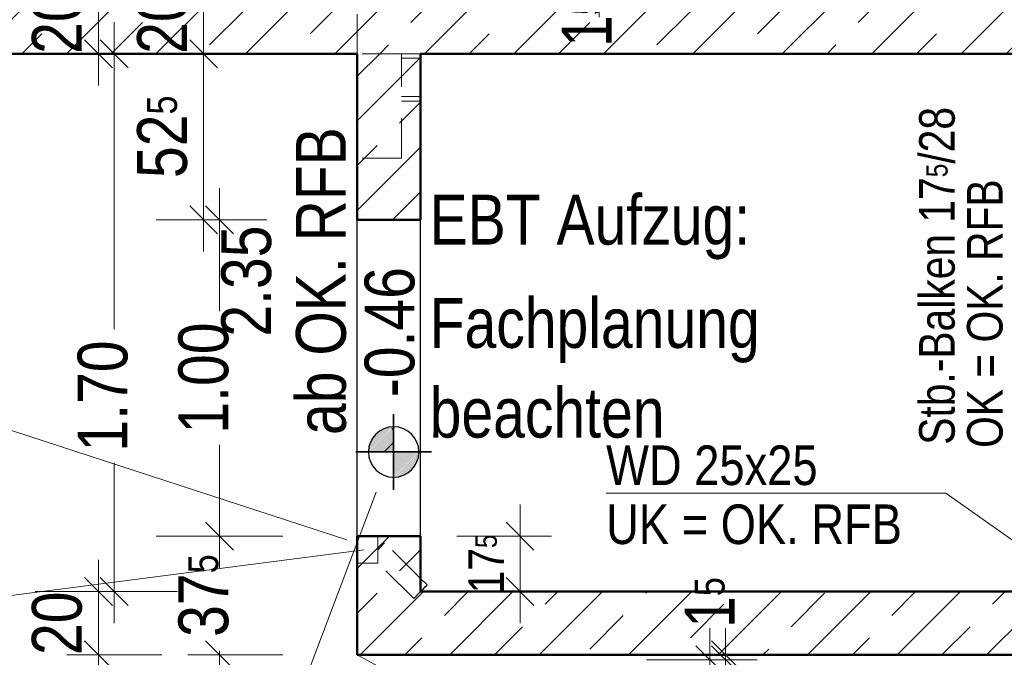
# Model space of a CAD drawing. Header units: millimetres. Extents: x 0 to 102, y -15 to 47.
# Tile 76 of 103: x 40.52 to 43.63, y 21.65 to 23.66. Entities that reach past the tile are written whole.
import ezdxf

# ---------------------------------------------------------------- set-up
doc = ezdxf.new("R2010")
doc.units = ezdxf.units.MM
doc.linetypes.add('DASHDOT', pattern=[1, 0.5, -0.25, 0, -0.25])
doc.linetypes.add('HIDDEN', pattern=[0.375, 0.25, -0.125])
doc.layers.add('Achsen', color=7, linetype='Continuous', lineweight=20)
doc.layers.add('Schraffuren', color=7, linetype='Continuous', lineweight=20)
doc.styles.add('Arial Narrow', font='ARIALN.TTF')
doc.dimstyles.new('Arch_Strakon_dimstyle', dxfattribs={"dimtxt": 15.75, "dimasz": 1, "dimexe": 1.25, "dimexo": 0.0625, "dimgap": 1, "dimtad": 0, "dimzin": 12, "dimdsep": 46, "dimtxsty": 'Arial Narrow', "dimblk": 'Arrowhead_Tick', "dimsah": 1, "dimcen": 0, "dimse1": 1, "dimse2": 1, "dimclrd": 6, "dimclrt": 2, "dimazin": 0, "dimtfac": 1, "dimtdec": 4, "dimtmove": 0, "dimatfit": 3, "dimldrblk": 'NONE', "dimfxl": 1, "dimtvp": 1, "dimtolj": 1, "dimtzin": 0, "dimlwd": 13, "dimarcsym": 2})
pattern_1 = [(45, (0, 0), (-0.14142136, 0.14142136), [0.15, -0.1]), (45, (-0.07071, 0.07071), (-0.14142136, 0.14142136), [])]

# ---------------------------------------------------------------- blocks, each defined once
blk = doc.blocks.new('Arrowhead_Tick')
at = {"color": 0, "linetype": 'Continuous', "lineweight": -2}
for p, q in [((0, 20), (0, -10)), ((-1, 0), (0, 0)), ((10, 0), (0, 0))]:
    blk.add_line(p, q, dxfattribs=at)
at = {"color": 2, "linetype": 'Continuous', "lineweight": 35}
blk.add_line((4.42, 4.42), (-4.42, -4.42), dxfattribs=at)
blk = doc.blocks.new('*D58')
at = {"layer": 'Achsen', "color": 6, "linetype": 'Continuous', "lineweight": 13}
blk.add_line((41.5957, 20.55), (41.7757, 20.55), dxfattribs=at)
at = {"layer": 'Defpoints', "color": 0}
for p in [(41.7857, 21.8545), (41.5857, 21.6545), (41.7857, 20.55)]:
    blk.add_point(p, dxfattribs=at)
at = {"layer": 'Achsen', "color": 6, "lineweight": 13, "xscale": 0.01, "yscale": 0.01, "zscale": 0.01}
blk.add_blockref('Arrowhead_Tick', (41.7857, 20.55), dxfattribs=at)
at = {"layer": 'Achsen', "color": 6, "lineweight": 13, "xscale": 0.01, "yscale": 0.01, "zscale": 0.01, "rotation": 180}
blk.add_blockref('Arrowhead_Tick', (41.5857, 20.55), dxfattribs=at)
at = {"layer": 'Achsen', "color": 2, "lineweight": 35, "insert": (41.6857, 20.6804), "char_height": 0.1575, "attachment_point": 5, "style": 'Arial Narrow'}
blk.add_mtext('\\A1;20', dxfattribs=at)
blk = doc.blocks.new('_None')
blk = doc.blocks.new('*D59')
at = {"layer": 'Achsen', "color": 6, "linetype": 'Continuous', "lineweight": 13}
blk.add_line((41.7957, 20.55), (44.1757, 20.55), dxfattribs=at)
at = {"layer": 'Defpoints', "color": 0}
for p in [(41.7857, 21.8545), (44.1857, 21.8545), (44.1857, 20.55)]:
    blk.add_point(p, dxfattribs=at)
at = {"layer": 'Achsen', "color": 6, "lineweight": 13, "xscale": 0.01, "yscale": 0.01, "zscale": 0.01}
blk.add_blockref('Arrowhead_Tick', (44.1857, 20.55), dxfattribs=at)
at = {"layer": 'Achsen', "color": 6, "lineweight": 13, "xscale": 0.01, "yscale": 0.01, "zscale": 0.01, "rotation": 180.0000000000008}
blk.add_blockref('Arrowhead_Tick', (41.7857, 20.55), dxfattribs=at)
at = {"layer": 'Achsen', "color": 2, "lineweight": 35, "insert": (42.9857, 20.6804), "char_height": 0.1575, "attachment_point": 5, "style": 'Arial Narrow'}
blk.add_mtext('\\A1;2.40', dxfattribs=at)
blk = doc.blocks.new('*D159')
at = {"layer": 'Achsen', "color": 6, "linetype": 'Continuous', "lineweight": 13}
for p, q in [((41.15, 22.0195), (41.15, 22.0166)), ((41.15, 21.6645), (41.15, 21.6673))]:
    blk.add_line(p, q, dxfattribs=at)
at = {"layer": 'Defpoints', "color": 0}
for p in [(41.15, 22.0295), (41.5857, 22.0295), (41.5857, 21.6545)]:
    blk.add_point(p, dxfattribs=at)
at = {"layer": 'Achsen', "color": 6, "lineweight": 13, "xscale": 0.01, "yscale": 0.01, "zscale": 0.01}
for p, rotation in [((41.15, 22.0295), 90), ((41.15, 21.6545), 270)]:
    blk.add_blockref('Arrowhead_Tick', p, dxfattribs=dict(at, rotation=rotation))
at = {"layer": 'Achsen', "color": 2, "lineweight": 35, "insert": (41.1, 21.842), "char_height": 0.1575, "attachment_point": 5, "rotation": 90, "style": 'Arial Narrow'}
blk.add_mtext('\\A1;37{\\A1;\\H.6x;\\S5;}', dxfattribs=at)
blk = doc.blocks.new('*D160')
at = {"layer": 'Achsen', "color": 6, "linetype": 'Continuous', "lineweight": 13}
blk.add_line((41.1, 23.0395), (41.1, 23.5444), dxfattribs=at)
at = {"layer": 'Defpoints', "color": 0}
for p in [(41.1, 23.5544), (41.5857, 23.5544), (41.5857, 23.0295)]:
    blk.add_point(p, dxfattribs=at)
at = {"layer": 'Achsen', "color": 6, "lineweight": 13, "xscale": 0.01, "yscale": 0.01, "zscale": 0.01}
for p, rotation in [((41.1, 23.5544), 90), ((41.1, 23.0295), 270)]:
    blk.add_blockref('Arrowhead_Tick', p, dxfattribs=dict(at, rotation=rotation))
at = {"layer": 'Achsen', "color": 2, "lineweight": 35, "insert": (40.9696, 23.2919), "char_height": 0.1575, "attachment_point": 5, "rotation": 90, "style": 'Arial Narrow'}
blk.add_mtext('\\A1;52{\\A1;\\H.6x;\\S5;}', dxfattribs=at)
blk = doc.blocks.new('*D161')
at = {"layer": 'Achsen', "color": 6, "linetype": 'Continuous', "lineweight": 13}
blk.add_line((41.1, 23.5644), (41.1, 23.7445), dxfattribs=at)
at = {"layer": 'Defpoints', "color": 0}
for p in [(39.8557, 23.7545), (41.1, 23.7545), (41.5857, 23.5544)]:
    blk.add_point(p, dxfattribs=at)
at = {"layer": 'Achsen', "color": 6, "lineweight": 13, "xscale": 0.01, "yscale": 0.01, "zscale": 0.01}
for p, rotation in [((41.1, 23.7545), 90), ((41.1, 23.5544), 270)]:
    blk.add_blockref('Arrowhead_Tick', p, dxfattribs=dict(at, rotation=rotation))
at = {"layer": 'Achsen', "color": 2, "lineweight": 35, "insert": (40.9696, 23.6544), "char_height": 0.1575, "attachment_point": 5, "rotation": 90, "style": 'Arial Narrow'}
blk.add_mtext('\\A1;20', dxfattribs=at)
blk = doc.blocks.new('*D162')
at = {"layer": 'Achsen', "color": 6, "linetype": 'Continuous', "lineweight": 13}
blk.add_line((40.7673, 21.6645), (40.7673, 21.8445), dxfattribs=at)
at = {"layer": 'Defpoints', "color": 0}
for p in [(40.7673, 21.8545), (41.7857, 21.8545), (41.5857, 21.6545)]:
    blk.add_point(p, dxfattribs=at)
at = {"layer": 'Achsen', "color": 6, "lineweight": 13, "xscale": 0.01, "yscale": 0.01, "zscale": 0.01}
for p, rotation in [((40.7673, 21.8545), 90), ((40.7673, 21.6545), 270)]:
    blk.add_blockref('Arrowhead_Tick', p, dxfattribs=dict(at, rotation=rotation))
at = {"layer": 'Achsen', "color": 2, "lineweight": 35, "insert": (40.6369, 21.7545), "char_height": 0.1575, "attachment_point": 5, "rotation": 90, "style": 'Arial Narrow'}
blk.add_mtext('\\A1;20', dxfattribs=at)
blk = doc.blocks.new('*D163')
at = {"layer": 'Achsen', "color": 6, "linetype": 'Continuous', "lineweight": 13}
for p, q in [((40.8173, 23.5444), (40.8173, 22.6842)), ((40.8173, 21.8645), (40.8173, 22.2612))]:
    blk.add_line(p, q, dxfattribs=at)
at = {"layer": 'Defpoints', "color": 0}
for p in [(40.8173, 23.5544), (41.7857, 23.5544), (41.7857, 21.8545)]:
    blk.add_point(p, dxfattribs=at)
at = {"layer": 'Achsen', "color": 6, "lineweight": 13, "xscale": 0.01, "yscale": 0.01, "zscale": 0.01}
for p, rotation in [((40.8173, 23.5544), 90), ((40.8173, 21.8545), 270)]:
    blk.add_blockref('Arrowhead_Tick', p, dxfattribs=dict(at, rotation=rotation))
at = {"layer": 'Achsen', "color": 2, "lineweight": 35, "insert": (40.7814, 22.4727), "char_height": 0.1575, "attachment_point": 5, "rotation": 90, "style": 'Arial Narrow'}
blk.add_mtext('\\A1;1.70', dxfattribs=at)
blk = doc.blocks.new('*D164')
at = {"layer": 'Achsen', "color": 6, "linetype": 'Continuous', "lineweight": 13}
blk.add_line((40.7673, 23.5644), (40.7673, 23.7445), dxfattribs=at)
at = {"layer": 'Defpoints', "color": 0}
for p in [(40.7673, 23.7545), (41.5857, 23.7545), (41.7857, 23.5544)]:
    blk.add_point(p, dxfattribs=at)
at = {"layer": 'Achsen', "color": 6, "lineweight": 13, "xscale": 0.01, "yscale": 0.01, "zscale": 0.01}
for p, rotation in [((40.7673, 23.7545), 90), ((40.7673, 23.5544), 270)]:
    blk.add_blockref('Arrowhead_Tick', p, dxfattribs=dict(at, rotation=rotation))
at = {"layer": 'Achsen', "color": 2, "lineweight": 35, "insert": (40.6369, 23.6544), "char_height": 0.1575, "attachment_point": 5, "rotation": 90, "style": 'Arial Narrow'}
blk.add_mtext('\\A1;20', dxfattribs=at)
blk = doc.blocks.new('*D195')
at = {"layer": 'Achsen', "color": 6, "linetype": 'Continuous', "lineweight": 13}
for p, q in [((42.35, 23.7795), (42.35, 23.7895)), ((42.35, 23.7545), (42.35, 23.7695)), ((42.35, 23.7445), (42.35, 23.7345))]:
    blk.add_line(p, q, dxfattribs=at)
at = {"layer": 'Defpoints', "color": 0}
for p in [(42.1357, 23.7695), (42.35, 23.7695), (44.3857, 23.7545)]:
    blk.add_point(p, dxfattribs=at)
at = {"layer": 'Achsen', "color": 6, "lineweight": 13, "xscale": 0.01, "yscale": 0.01, "zscale": 0.01}
for p, rotation in [((42.35, 23.7545), 90.00000000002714), ((42.35, 23.7695), 270.0000000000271)]:
    blk.add_blockref('Arrowhead_Tick', p, dxfattribs=dict(at, rotation=rotation))
at = {"layer": 'Achsen', "color": 2, "lineweight": 35, "insert": (42.3113, 23.6561), "char_height": 0.1575, "attachment_point": 5, "rotation": 90, "style": 'Arial Narrow'}
blk.add_mtext('\\A1;1{\\A1;\\H.6x;\\S5;}', dxfattribs=at)
blk = doc.blocks.new('*D237')
at = {"layer": 'Achsen', "color": 6, "linetype": 'Continuous', "lineweight": 13}
blk.add_line((42.7, 19.9795), (42.7, 21.6295), dxfattribs=at)
at = {"layer": 'Defpoints', "color": 0}
for p in [(42.7, 21.6395), (43.2857, 21.6395), (43.2857, 19.9695)]:
    blk.add_point(p, dxfattribs=at)
at = {"layer": 'Achsen', "color": 6, "lineweight": 13, "xscale": 0.01, "yscale": 0.01, "zscale": 0.01}
for p, rotation in [((42.7, 21.6395), 90), ((42.7, 19.9695), 270)]:
    blk.add_blockref('Arrowhead_Tick', p, dxfattribs=dict(at, rotation=rotation))
at = {"layer": 'Achsen', "color": 2, "lineweight": 35, "insert": (42.5696, 20.8045), "char_height": 0.1575, "attachment_point": 5, "rotation": 90, "style": 'Arial Narrow'}
blk.add_mtext('\\A1;1.67', dxfattribs=at)
blk = doc.blocks.new('*D238')
at = {"layer": 'Achsen', "color": 6, "linetype": 'Continuous', "lineweight": 13}
for p, q in [((42.75, 21.6645), (42.75, 21.6745)), ((42.75, 21.6395), (42.75, 21.6545)), ((42.75, 21.6295), (42.75, 21.6195))]:
    blk.add_line(p, q, dxfattribs=at)
at = {"layer": 'Defpoints', "color": 0}
for p in [(41.5857, 21.6545), (42.75, 21.6545), (43.2857, 21.6395)]:
    blk.add_point(p, dxfattribs=at)
at = {"layer": 'Achsen', "color": 6, "lineweight": 13, "xscale": 0.01, "yscale": 0.01, "zscale": 0.01}
for p, rotation in [((42.75, 21.6395), 90), ((42.75, 21.6545), 270)]:
    blk.add_blockref('Arrowhead_Tick', p, dxfattribs=dict(at, rotation=rotation))
at = {"layer": 'Achsen', "color": 2, "lineweight": 35, "insert": (42.7, 21.82), "char_height": 0.1575, "attachment_point": 5, "rotation": 90, "style": 'Arial Narrow'}
blk.add_mtext('\\A1;1{\\A1;\\H.6x;\\S5;}', dxfattribs=at)
blk = doc.blocks.new('*D239')
at = {"layer": 'Achsen', "color": 6, "linetype": 'Continuous', "lineweight": 13}
blk.add_line((43.6455, 24.2), (43.8005, 24.2), dxfattribs=at)
at = {"layer": 'Defpoints', "color": 0}
for p in [(43.8105, 24.2), (43.6355, 21.8545), (43.8105, 21.8545)]:
    blk.add_point(p, dxfattribs=at)
at = {"layer": 'Achsen', "color": 6, "lineweight": 13, "xscale": 0.01, "yscale": 0.01, "zscale": 0.01}
blk.add_blockref('Arrowhead_Tick', (43.8105, 24.2), dxfattribs=at)
at = {"layer": 'Achsen', "color": 6, "lineweight": 13, "xscale": 0.01, "yscale": 0.01, "zscale": 0.01, "rotation": 180}
blk.add_blockref('Arrowhead_Tick', (43.6355, 24.2), dxfattribs=at)
at = {"layer": 'Achsen', "color": 2, "lineweight": 35, "insert": (43.4515, 24.2383), "char_height": 0.1575, "attachment_point": 5, "style": 'Arial Narrow'}
blk.add_mtext('\\A1;17{\\A1;\\H.6x;\\S5;}', dxfattribs=at)
blk = doc.blocks.new('*D760')
at = {"color": 6, "linetype": 'Continuous', "lineweight": 13}
blk.add_line((42.1, 21.8645), (42.1, 22.0195), dxfattribs=at)
at = {"layer": 'Defpoints', "color": 0}
for p in [(41.7857, 22.0295), (42.1, 22.0295), (41.7857, 21.8545)]:
    blk.add_point(p, dxfattribs=at)
at = {"color": 6, "lineweight": 13, "xscale": 0.01, "yscale": 0.01, "zscale": 0.01}
for p, rotation in [((42.1, 22.0295), 90), ((42.1, 21.8545), 270)]:
    blk.add_blockref('Arrowhead_Tick', p, dxfattribs=dict(at, rotation=rotation))
at = {"color": 3, "lineweight": 35, "insert": (41.9935, 21.942), "char_height": 0.1125, "attachment_point": 5, "rotation": 90, "style": 'Arial Narrow'}
blk.add_mtext('\\A1;17{\\A1;\\H.6x;\\S5;}', dxfattribs=at)
blk = doc.blocks.new('*D764')
at = {"layer": 'Achsen', "color": 6, "linetype": 'Continuous', "lineweight": 13}
for p, q in [((41.15, 23.0195), (41.15, 22.741)), ((41.15, 22.0395), (41.15, 22.318))]:
    blk.add_line(p, q, dxfattribs=at)
at = {"layer": 'Defpoints', "color": 0}
for p in [(41.15, 23.0295), (41.5857, 23.0295), (41.5857, 22.0295)]:
    blk.add_point(p, dxfattribs=at)
at = {"layer": 'Achsen', "color": 6, "lineweight": 13, "xscale": 0.01, "yscale": 0.01, "zscale": 0.01}
for p, rotation in [((41.15, 23.0295), 90), ((41.15, 22.0295), 270)]:
    blk.add_blockref('Arrowhead_Tick', p, dxfattribs=dict(at, rotation=rotation))
at = {"layer": 'Achsen', "color": 2, "lineweight": 35, "insert": (41.1, 22.5295), "char_height": 0.1575, "attachment_point": 5, "rotation": 90, "style": 'Arial Narrow'}
blk.add_mtext('\\A1;1.00', dxfattribs=at)
blk = doc.blocks.new('*D798')
at = {"layer": 'Achsen', "color": 6, "linetype": 'Continuous', "lineweight": 13}
blk.add_line((38.7307, 20.55), (41.5757, 20.55), dxfattribs=at)
at = {"layer": 'Defpoints', "color": 0}
for p in [(41.5857, 21.6545), (41.5857, 20.55), (38.7207, 19.9545)]:
    blk.add_point(p, dxfattribs=at)
at = {"layer": 'Achsen', "color": 6, "lineweight": 13, "xscale": 0.01, "yscale": 0.01, "zscale": 0.01}
blk.add_blockref('Arrowhead_Tick', (41.5857, 20.55), dxfattribs=at)
at = {"layer": 'Achsen', "color": 6, "lineweight": 13, "xscale": 0.01, "yscale": 0.01, "zscale": 0.01, "rotation": 180.0000000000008}
blk.add_blockref('Arrowhead_Tick', (38.7207, 20.55), dxfattribs=at)
at = {"layer": 'Achsen', "color": 2, "lineweight": 35, "insert": (40.1532, 20.6804), "char_height": 0.1575, "attachment_point": 5, "style": 'Arial Narrow'}
blk.add_mtext('\\A1;2.86{\\A1;\\H.6x;\\S5;}', dxfattribs=at)

msp = doc.modelspace()

# ---------------------------------------------------------------- hatches: boundary and pattern name
at = {"lineweight": 13}
h = msp.add_hatch(dxfattribs=at)
h.set_pattern_fill('FT', color=6, scale=0.01, angle=135, style=0, pattern_type=2)
h.set_pattern_definition([(135, (0, 0), (-0.07071068, -0.07071068), []), (225, (0, 0), (0.07071068, -0.07071068), [])])
h.paths.add_polyline_path([(41.7005799, 22.3757861), (41.7005799, 22.2957861), (41.6205799, 22.2957861)])
at = {"lineweight": 13, "true_color": 0xcccccc}
for points in [[(41.7005799, 22.3757861), (41.7005799, 22.2957861), (41.6205799, 22.2957861)], [(41.6991991, 22.3757742), (41.6978186, 22.3757384), (41.696439, 22.3756789), (41.6950606, 22.3755955), (41.6936839, 22.3754883), (41.6923092, 22.3753574), (41.690937, 22.3752028), (41.6895676, 22.3750246), (41.6882016, 22.3748227), (41.6868392, 22.3745972), (41.6854809, 22.3743483), (41.6841271, 22.374076), (41.6827783, 22.3737804), (41.6814347, 22.3734615), (41.6800968, 22.3731194), (41.678765, 22.3727544), (41.6774398, 22.3723664), (41.6761214, 22.3719555), (41.6748103, 22.371522), (41.6735069, 22.3710659), (41.6722115, 22.3705874), (41.6709246, 22.3700866), (41.6696466, 22.3695637), (41.6683777, 22.3690188), (41.6671185, 22.368452), (41.6658692, 22.3678636), (41.6646303, 22.3672538), (41.6634021, 22.3666226), (41.6621849, 22.3659703), (41.6609792, 22.3652972), (41.6597853, 22.3646033), (41.6586036, 22.3638889), (41.6574343, 22.3631542), (41.6562779, 22.3623994), (41.6551347, 22.3616248), (41.6540051, 22.3608306), (41.6528893, 22.360017), (41.6517878, 22.3591843), (41.6507007, 22.3583326), (41.6496286, 22.3574624), (41.6485716, 22.3565737), (41.6475301, 22.355667), (41.6465044, 22.3547424), (41.6454949, 22.3538002), (41.6445017, 22.3528408), (41.6435253, 22.3518643), (41.6425658, 22.3508712), (41.6416237, 22.3498616), (41.6406991, 22.3488359), (41.6397923, 22.3477944), (41.6389037, 22.3467375), (41.6380334, 22.3456653), (41.6371818, 22.3445783), (41.636349, 22.3434767), (41.6355354, 22.3423609), (41.6347412, 22.3412313), (41.6339666, 22.3400881), (41.6332119, 22.3389317), (41.6324772, 22.3377625), (41.6317628, 22.3365807), (41.6310689, 22.3353868), (41.6303957, 22.3341811), (41.6297434, 22.332964), (41.6291123, 22.3317357), (41.6285024, 22.3304968), (41.627914, 22.3292475), (41.6273473, 22.3279883), (41.6268024, 22.3267195), (41.6262794, 22.3254414), (41.6257786, 22.3241545), (41.6253001, 22.3228592), (41.624844, 22.3215558), (41.6244105, 22.3202447), (41.6239997, 22.3189263), (41.6236117, 22.317601), (41.6232466, 22.3162692), (41.6229046, 22.3149314), (41.6225857, 22.3135878), (41.62229, 22.3122389), (41.6220177, 22.3108851), (41.6217688, 22.3095268), (41.6215434, 22.3081645), (41.6213415, 22.3067984), (41.6211632, 22.3054291), (41.6210086, 22.3040568), (41.6208777, 22.3026821), (41.6207705, 22.3013054), (41.6206872, 22.299927), (41.6206276, 22.2985474), (41.6205918, 22.297167), (41.6205799, 22.2957861)], [(41.7005799, 22.2957861), (41.7805799, 22.2957861), (41.7005799, 22.2157861)], [(41.7019608, 22.215798), (41.7033412, 22.2158338), (41.7047208, 22.2158934), (41.7060992, 22.2159767), (41.707476, 22.2160839), (41.7088506, 22.2162148), (41.7102229, 22.2163694), (41.7115922, 22.2165477), (41.7129583, 22.2167496), (41.7143207, 22.216975), (41.7156789, 22.2172239), (41.7170327, 22.2174962), (41.7183816, 22.2177919), (41.7197252, 22.2181108), (41.7210631, 22.2184528), (41.7223948, 22.2188179), (41.7237201, 22.2192059), (41.7250385, 22.2196167), (41.7263496, 22.2200502), (41.727653, 22.2205063), (41.7289483, 22.2209848), (41.7302352, 22.2214856), (41.7315133, 22.2220086), (41.7327821, 22.2225535), (41.7340414, 22.2231202), (41.7352906, 22.2237086), (41.7365296, 22.2243185), (41.7377578, 22.2249496), (41.7389749, 22.2256019), (41.7401806, 22.2262751), (41.7413745, 22.226969), (41.7425563, 22.2276834), (41.7437255, 22.228418), (41.7448819, 22.2291728), (41.7460251, 22.2299474), (41.7471548, 22.2307416), (41.7482705, 22.2315552), (41.7493721, 22.232388), (41.7504591, 22.2332396), (41.7515313, 22.2341099), (41.7525883, 22.2349985), (41.7536297, 22.2359053), (41.7546554, 22.2368299), (41.755665, 22.237772), (41.7566581, 22.2387315), (41.7576346, 22.2397079), (41.758594, 22.2407011), (41.7595362, 22.2417106), (41.7604608, 22.2427363), (41.7613675, 22.2437778), (41.7622562, 22.2448348), (41.7631264, 22.2459069), (41.7639781, 22.246994), (41.7648108, 22.2480955), (41.7656244, 22.2492113), (41.7664186, 22.2503409), (41.7671932, 22.2514841), (41.767948, 22.2526405), (41.7686827, 22.2538098), (41.7693971, 22.2549915), (41.770091, 22.2561854), (41.7707641, 22.2573911), (41.7714164, 22.2586083), (41.7720476, 22.2598365), (41.7726574, 22.2610754), (41.7732458, 22.2623247), (41.7738126, 22.2635839), (41.7743575, 22.2648528), (41.7748804, 22.2661308), (41.7753812, 22.2674177), (41.7758597, 22.2687131), (41.7763158, 22.2700165), (41.7767493, 22.2713276), (41.7771602, 22.2726459), (41.7775482, 22.2739712), (41.7779132, 22.275303), (41.7782553, 22.2766409), (41.7785742, 22.2779844), (41.7788698, 22.2793333), (41.7791421, 22.2806871), (41.779391, 22.2820454), (41.7796165, 22.2834078), (41.7798184, 22.2847738), (41.7799966, 22.2861432), (41.7801512, 22.2875154), (41.7802822, 22.2888901), (41.7803893, 22.2902668), (41.7804727, 22.2916452), (41.7805323, 22.2930248), (41.780568, 22.2944053), (41.7805799, 22.2957861)]]:
    msp.add_hatch(color=254, dxfattribs=at).paths.add_polyline_path(points)
at = {"layer": 'Schraffuren', "lineweight": 13}
h = msp.add_hatch(dxfattribs=at)
h.set_pattern_fill('bB', color=6, scale=0.01, angle=45, style=0, pattern_type=2)
h.set_pattern_definition(pattern_1)
h.paths.add_polyline_path([(38.7206918, 23.7544768), (44.3856915, 23.7544768), (44.1856915, 23.5544768), (38.7206918, 23.5544768)])
h = msp.add_hatch(dxfattribs=at)
h.set_pattern_fill('bB', color=6, scale=0.01, angle=45, style=0, pattern_type=2)
h.set_pattern_definition(pattern_1)
h.paths.add_polyline_path([(41.7856915, 23.5544768), (41.7856915, 23.029471), (41.5856915, 23.029471), (41.5856915, 23.5544734)])
h = msp.add_hatch(dxfattribs=at)
h.set_pattern_fill('bB', color=6, scale=0.01, angle=45, style=0, pattern_type=2)
h.set_pattern_definition(pattern_1)
h.paths.add_polyline_path([(41.7856915, 22.029471), (41.7856915, 21.8544743), (41.5856915, 21.654471), (41.5856915, 22.029471)])
h = msp.add_hatch(dxfattribs=at)
h.set_pattern_fill('bB', color=6, scale=0.01, angle=45, style=0, pattern_type=2)
h.set_pattern_definition(pattern_1)
h.paths.add_polyline_path([(44.3856915, 21.6544743), (41.5856915, 21.654471), (41.7856915, 21.8544743), (44.1856915, 21.8544743)])

# ---------------------------------------------------------------- linework, layer by layer
at = {"color": 6, "linetype": 'HIDDEN', "lineweight": 13, "ltscale": 0.5}
for p, q in [((41.5856915, 23.5544734), (41.5856915, 23.7544734)), ((41.7256915, 23.5544218), (41.5856915, 23.5544218)), ((41.7256915, 23.2244734), (41.7256915, 23.5544734)), ((41.7855496, 23.5544218), (41.7256915, 23.5544218)), ((41.7856915, 23.5398602), (41.7256915, 23.5398602)), ((41.7855496, 22.1544708), (41.7855496, 23.5544768)), ((41.7856915, 23.5544218), (41.7855496, 23.5544218)), ((41.7856915, 23.4190867), (41.7256915, 23.4190867)), ((41.7856915, 23.4044734), (41.7256915, 23.4044734)), ((41.7256915, 23.2244734), (41.5856915, 23.2244734)), ((41.7855496, 21.8544743), (41.7855496, 22.1544708)), ((41.6506915, 21.944471), (41.6506915, 22.029471)), ((41.6654108, 22.0019684), (41.6700296, 22.0066744)), ((41.6700296, 22.0066744), (41.6717044, 22.0083808)), ((41.7856915, 21.8965074), (41.6717044, 22.0083808)), ((41.6506915, 21.986971), (41.6585511, 21.9949791)), ((41.6585511, 21.9949791), (41.6654108, 22.0019684)), ((41.6506915, 21.944471), (41.5856915, 21.944471)), ((41.7646787, 21.8330645), (41.6506915, 21.9449379)), ((41.7774686, 21.846096), (41.7854949, 21.854274)), ((41.7854949, 21.854274), (41.7856915, 21.8544743)), ((41.7856915, 21.8544743), (41.7855496, 21.8544743)), ((41.7646787, 21.8330645), (41.7662029, 21.8346175)), ((41.7662029, 21.8346175), (41.7706941, 21.8391936)), ((41.7706941, 21.8391936), (41.7774686, 21.846096))]:
    msp.add_line(p, q, dxfattribs=at)
at = {"color": 4, "linetype": 'Continuous', "lineweight": 50}
for p, q in [((41.5856915, 23.5544218), (39.8556979, 23.5544218)), ((41.5856915, 23.029471), (41.5856915, 23.5544734)), ((41.7856915, 23.029471), (41.7856915, 23.5544768)), ((44.1856915, 23.5544218), (41.7856915, 23.5544218)), ((41.7856915, 23.029471), (41.5856915, 23.029471)), ((41.7856915, 22.029471), (41.5856915, 22.029471)), ((41.5856915, 21.654471), (41.5856915, 22.029471)), ((41.7856915, 21.8544743), (41.7856915, 22.029471)), ((44.1856915, 21.8544743), (41.7856915, 21.8544743)), ((44.3856915, 21.654471), (41.5856915, 21.654471))]:
    msp.add_line(p, q, dxfattribs=at)
at = {"color": 5, "linetype": 'Continuous', "lineweight": 18}
for p, q in [((39.9131921, 22.5530851), (41.5525171, 22.0177024)), ((42.3728275, 22.165799), (43.4457904, 22.165799)), ((43.4457904, 22.165799), (43.8855539, 21.8544751))]:
    msp.add_line(p, q, dxfattribs=at)
at = {"color": 2, "linetype": 'DASHDOT', "lineweight": 35, "ltscale": 0.5}
for p, q in [((41.7005799, 22.4157861), (41.7005799, 22.1757861)), ((41.5805799, 22.2957861), (41.8205799, 22.2957861))]:
    msp.add_line(p, q, dxfattribs=at)
at = {"color": 3, "linetype": 'Continuous', "lineweight": 25}
for p, q in [((41.8067044, 21.8758842), (41.7856915, 21.8965074)), ((41.7856915, 21.8544743), (41.7935511, 21.8624824)), ((41.7935511, 21.8624824), (41.8004108, 21.8694717)), ((41.8004108, 21.8694717), (41.8050296, 21.8741778)), ((41.8050296, 21.8741778), (41.8067044, 21.8758842))]:
    msp.add_line(p, q, dxfattribs=at)
for start, end in [(90, 180), (0, 90), (180, 270), (270, 0)]:
    msp.add_arc((41.7005799, 22.2957861), 0.08, start, end, dxfattribs=at)
at = {"layer": 'Achsen', "color": 3, "linetype": 'Continuous', "lineweight": 25}
for p, q in [((41.5856915, 22.029471), (41.5856915, 23.029471)), ((41.7856915, 22.029471), (41.7856915, 23.029471))]:
    msp.add_line(p, q, dxfattribs=at)
at = {"layer": 'Achsen', "color": 5, "linetype": 'Continuous', "lineweight": 18}
for p, q in [((41.3245662, 21.3223107), (41.6457089, 22.1693451)), ((39.6808767, 21.7370583), (41.6078539, 21.9868524)), ((44.6796188, 19.9694743), (41.5856915, 21.654471))]:
    msp.add_line(p, q, dxfattribs=at)

# ---------------------------------------------------------------- texts
at = {"color": 2, "lineweight": 35, "style": 'Arial Narrow'}
msp.add_text('-0.46', height=0.1575, rotation=90, dxfattribs=at).set_placement((41.7661901, 22.4689224))
for s, p in [('Fachplanung', (41.8144632, 22.6249118)), ('beachten', (41.8144632, 22.3414118))]:
    msp.add_text(s, height=0.1575, dxfattribs=at).set_placement(p)
at = {"color": 3, "lineweight": 25, "style": 'Arial Narrow'}
for s, p in [('WD 25x25', (42.3723191, 22.1914346)), ('UK = OK. RFB', (42.3723191, 22.0049457))]:
    msp.add_text(s, height=0.125, dxfattribs=at).set_placement(p)
at = {"layer": 'Achsen', "color": 3, "lineweight": 25, "style": 'Arial Narrow'}
msp.add_text('OK = OK. RFB', height=0.1125, rotation=90, dxfattribs=at).set_placement((43.6253751, 22.3086532))
at = {"layer": 'Achsen', "color": 2, "lineweight": 35, "style": 'Arial Narrow'}
msp.add_text('EBT Aufzug:', height=0.1575, dxfattribs=at).set_placement((41.8144632, 22.9513312))
at = {"layer": 'Achsen', "color": 2, "lineweight": 35, "insert": (41.3536191, 22.8358078), "char_height": 0.1575, "attachment_point": 5, "rotation": 90, "line_spacing_factor": 0.9, "style": 'Arial Narrow'}
msp.add_mtext('2.35 {\\P}ab OK. RFB', dxfattribs=at)
at = {"layer": 'Achsen', "color": 3, "lineweight": 25, "insert": (43.4756547, 22.3186597), "char_height": 0.1125, "attachment_point": 7, "rotation": 90, "line_spacing_factor": 0.9, "style": 'Arial Narrow'}
msp.add_mtext('Stb.-Balken 17{\\A1;\\H.6x;\\S5;}/28', dxfattribs=at)

# ---------------------------------------------------------------- dimensions: what is measured, and where the dimension line sits
at = {"lineweight": 35}
dim = msp.add_linear_dim(base=(42.1, 22.029471), p1=(41.7856915, 21.8544743), p2=(41.7856915, 22.029471), angle=90, text='17{\\A1;\\H.6x;\\S5;}', dimstyle='Arch_Strakon_dimstyle', override={"dimscale": 0.01, "dimtxt": 11.25, "dimasz": 1, "dimgap": 5, "dimtad": 1, "dimjust": 0, "dimtih": 0, "dimtoh": 0, "dimdec": 5, "dimdsep": 46, "dimtxsty": 'Arial Narrow', "dimclrd": 6, "dimclrt": 3, "dimtix": 1, "dimtofl": 255, "dimtmove": 0, "dimatfit": 2, "dimfxl": 0, "dimfxlon": 0, "dimtvp": 44.444444, "dimlwd": 13}, dxfattribs=at)
dim.commit()
dim.dimension.update_dxf_attribs({"geometry": '*D760', "text_midpoint": (42.1, 21.9419727), "dimtype": 160})
at = {"layer": 'Achsen', "lineweight": 35}
for base, p1, p2, text, override, picture, middle in [((43.8105046, 24.2), (43.6355046, 21.8544751), (43.8105046, 21.8544743), '17{\\A1;\\H.6x;\\S5;}', {"dimscale": 0.01, "dimtxt": 15.75, "dimasz": 1, "dimgap": 5, "dimtad": 0, "dimjust": 0, "dimtih": 0, "dimtoh": 0, "dimdec": 5, "dimdsep": 46, "dimtxsty": 'Arial Narrow', "dimclrd": 6, "dimclrt": 2, "dimtix": 0, "dimtofl": 255, "dimtmove": 2, "dimatfit": 2, "dimfxl": 0, "dimfxlon": 0, "dimtvp": 31.746032, "dimlwd": 13}, '*D239', (43.4515201, 24.2383292)), ((41.7856915, 20.55), (41.5856915, 21.654471), (41.7856915, 21.8544743), '20', {"dimscale": 0.01, "dimtxt": 15.75, "dimasz": 1, "dimgap": 5, "dimtad": 1, "dimjust": 0, "dimtih": 0, "dimtoh": 0, "dimdec": 5, "dimdsep": 46, "dimtxsty": 'Arial Narrow', "dimclrd": 6, "dimclrt": 2, "dimtix": 1, "dimtofl": 255, "dimtmove": 0, "dimatfit": 2, "dimfxl": 0, "dimfxlon": 0, "dimtvp": 31.746032, "dimlwd": 13}, '*D58', (41.6856915, 20.55))]:
    dim = msp.add_linear_dim(base=base, p1=p1, p2=p2, text=text, dimstyle='Arch_Strakon_dimstyle', override=override, dxfattribs=at)
    dim.commit()
    dim.dimension.update_dxf_attribs({"geometry": picture, "text_midpoint": middle, "dimtype": 160})
for base, p1, p2, angle, text, override, picture, middle in [((42.35, 23.7694793), (44.3856915, 23.7544768), (42.1356915, 23.7694793), 90, '1{\\A1;\\H.6x;\\S5;}', {"dimscale": 0.01, "dimtxt": 15.75, "dimasz": 1, "dimgap": 5, "dimtad": 0, "dimjust": 0, "dimtih": 0, "dimtoh": 0, "dimdec": 5, "dimdsep": 46, "dimtxsty": 'Arial Narrow', "dimclrd": 6, "dimclrt": 2, "dimtix": 0, "dimtofl": 255, "dimtmove": 2, "dimatfit": 2, "dimfxl": 0, "dimfxlon": 0, "dimtvp": 31.746032, "dimlwd": 13}, '*D195', (42.3113087, 23.6561007)), ((41.1, 23.7544734), (41.5856915, 23.5544218), (39.8557485, 23.7544734), 90, '20', {"dimscale": 0.01, "dimtxt": 15.75, "dimasz": 1, "dimgap": 5, "dimtad": 1, "dimjust": 0, "dimtih": 0, "dimtoh": 0, "dimdec": 5, "dimdsep": 46, "dimtxsty": 'Arial Narrow', "dimclrd": 6, "dimclrt": 2, "dimtix": 1, "dimtofl": 255, "dimtmove": 0, "dimatfit": 2, "dimfxl": 0, "dimfxlon": 0, "dimtvp": 31.746032, "dimlwd": 13}, '*D161', (41.1, 23.6544476)), ((40.7673349, 23.7544734), (41.7856915, 23.5544218), (41.5856915, 23.7544734), 90, '20', {"dimscale": 0.01, "dimtxt": 15.75, "dimasz": 1, "dimgap": 5, "dimtad": 1, "dimjust": 0, "dimtih": 0, "dimtoh": 0, "dimdec": 5, "dimdsep": 46, "dimtxsty": 'Arial Narrow', "dimclrd": 6, "dimclrt": 2, "dimtix": 1, "dimtofl": 255, "dimtmove": 0, "dimatfit": 2, "dimfxl": 0, "dimfxlon": 0, "dimtvp": 31.746032, "dimlwd": 13}, '*D164', (40.7673349, 23.6544476)), ((40.8173349, 23.5544218), (41.7856915, 21.8544743), (41.7856915, 23.5544218), 90, '1.70', {"dimscale": 0.01, "dimtxt": 15.75, "dimasz": 1, "dimgap": 5, "dimtad": 0, "dimjust": 0, "dimtih": 0, "dimtoh": 0, "dimdec": 5, "dimdsep": 46, "dimtxsty": 'Arial Narrow', "dimclrd": 6, "dimclrt": 2, "dimtix": 0, "dimtofl": 255, "dimtmove": 2, "dimatfit": 2, "dimfxl": 0, "dimfxlon": 0, "dimtvp": 31.746032, "dimlwd": 13}, '*D163', (40.7813737, 22.472702)), ((41.1, 23.5544218), (41.5856915, 23.029471), (41.5856915, 23.5544218), 90, '52{\\A1;\\H.6x;\\S5;}', {"dimscale": 0.01, "dimtxt": 15.75, "dimasz": 1, "dimgap": 5, "dimtad": 1, "dimjust": 0, "dimtih": 0, "dimtoh": 0, "dimdec": 5, "dimdsep": 46, "dimtxsty": 'Arial Narrow', "dimclrd": 6, "dimclrt": 2, "dimtix": 1, "dimtofl": 255, "dimtmove": 0, "dimatfit": 2, "dimfxl": 0, "dimfxlon": 0, "dimtvp": 31.746032, "dimlwd": 13}, '*D160', (41.1, 23.2919464)), ((41.15, 23.029471), (41.5856915, 22.029471), (41.5856915, 23.029471), 90, '1.00', {"dimscale": 0.01, "dimtxt": 15.75, "dimasz": 1, "dimgap": 5, "dimtad": 0, "dimjust": 0, "dimtih": 0, "dimtoh": 0, "dimdec": 5, "dimdsep": 46, "dimtxsty": 'Arial Narrow', "dimclrd": 6, "dimclrt": 2, "dimtix": 0, "dimtofl": 255, "dimtmove": 2, "dimatfit": 2, "dimfxl": 0, "dimfxlon": 0, "dimtvp": 31.746032, "dimlwd": 13}, '*D764', (41.1, 22.529471)), ((41.15, 22.029471), (41.5856915, 21.654471), (41.5856915, 22.029471), 90, '37{\\A1;\\H.6x;\\S5;}', {"dimscale": 0.01, "dimtxt": 15.75, "dimasz": 1, "dimgap": 5, "dimtad": 0, "dimjust": 0, "dimtih": 0, "dimtoh": 0, "dimdec": 5, "dimdsep": 46, "dimtxsty": 'Arial Narrow', "dimclrd": 6, "dimclrt": 2, "dimtix": 0, "dimtofl": 255, "dimtmove": 2, "dimatfit": 2, "dimfxl": 0, "dimfxlon": 0, "dimtvp": 31.746032, "dimlwd": 13}, '*D159', (41.1, 21.8419727)), ((42.75, 21.654471), (43.2856915, 21.6394743), (41.5856915, 21.654471), 90, '1{\\A1;\\H.6x;\\S5;}', {"dimscale": 0.01, "dimtxt": 15.75, "dimasz": 1, "dimgap": 5, "dimtad": 1, "dimjust": 4, "dimtih": 0, "dimtoh": 0, "dimdec": 5, "dimdsep": 46, "dimtxsty": 'Arial Narrow', "dimclrd": 6, "dimclrt": 2, "dimtix": 0, "dimtofl": 255, "dimtmove": 2, "dimatfit": 2, "dimfxl": 0, "dimfxlon": 0, "dimtvp": 31.746032, "dimlwd": 13}, '*D238', (42.7, 21.8200429)), ((40.7673349, 21.8544743), (41.5856915, 21.654471), (41.7856915, 21.8544743), 90, '20', {"dimscale": 0.01, "dimtxt": 15.75, "dimasz": 1, "dimgap": 5, "dimtad": 1, "dimjust": 0, "dimtih": 0, "dimtoh": 0, "dimdec": 5, "dimdsep": 46, "dimtxsty": 'Arial Narrow', "dimclrd": 6, "dimclrt": 2, "dimtix": 1, "dimtofl": 255, "dimtmove": 0, "dimatfit": 2, "dimfxl": 0, "dimfxlon": 0, "dimtvp": 31.746032, "dimlwd": 13}, '*D162', (40.7673349, 21.7544727)), ((44.1856915, 20.55), (41.7856915, 21.8544743), (44.1856915, 21.8544743), 0, '2.40', {"dimscale": 0.01, "dimtxt": 15.75, "dimasz": 1, "dimgap": 5, "dimtad": 1, "dimjust": 0, "dimtih": 0, "dimtoh": 0, "dimdec": 5, "dimdsep": 46, "dimtxsty": 'Arial Narrow', "dimclrd": 6, "dimclrt": 2, "dimtix": 1, "dimtofl": 255, "dimtmove": 0, "dimatfit": 2, "dimfxl": 0, "dimfxlon": 0, "dimtvp": 31.746032, "dimlwd": 13}, '*D59', (42.9856915, 20.55)), ((42.7, 21.6394743), (43.2856915, 19.9694743), (43.2856915, 21.6394743), 90, '1.67', {"dimscale": 0.01, "dimtxt": 15.75, "dimasz": 1, "dimgap": 5, "dimtad": 1, "dimjust": 0, "dimtih": 0, "dimtoh": 0, "dimdec": 5, "dimdsep": 46, "dimtxsty": 'Arial Narrow', "dimclrd": 6, "dimclrt": 2, "dimtix": 1, "dimtofl": 255, "dimtmove": 0, "dimatfit": 2, "dimfxl": 0, "dimfxlon": 0, "dimtvp": 31.746032, "dimlwd": 13}, '*D237', (42.7, 20.8044743)), ((41.5856915, 20.55), (38.7206918, 19.954471), (41.5856915, 21.654471), 0, '2.86{\\A1;\\H.6x;\\S5;}', {"dimscale": 0.01, "dimtxt": 15.75, "dimasz": 1, "dimgap": 5, "dimtad": 1, "dimjust": 0, "dimtih": 0, "dimtoh": 0, "dimdec": 5, "dimdsep": 46, "dimtxsty": 'Arial Narrow', "dimclrd": 6, "dimclrt": 2, "dimtix": 1, "dimtofl": 255, "dimtmove": 0, "dimatfit": 2, "dimfxl": 0, "dimfxlon": 0, "dimtvp": 31.746032, "dimlwd": 13}, '*D798', (40.1531917, 20.55))]:
    dim = msp.add_linear_dim(base=base, p1=p1, p2=p2, angle=angle, text=text, dimstyle='Arch_Strakon_dimstyle', override=override, dxfattribs=at)
    dim.commit()
    dim.dimension.update_dxf_attribs({"geometry": picture, "text_midpoint": middle, "dimtype": 160})

doc.saveas('drawing.dxf')
